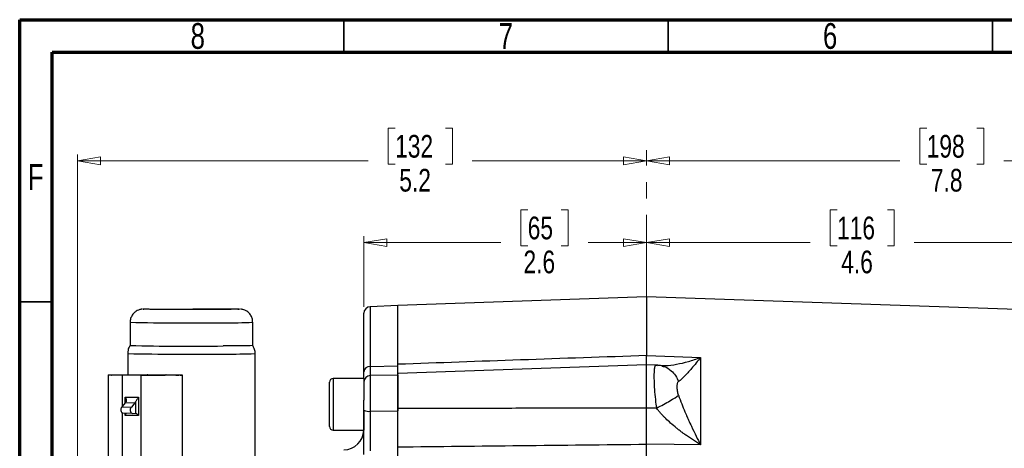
# Model space of a CAD drawing. Header units: inches. Extents: x 0.6 to 16.3, y 0.2 to 11.5.
# Tile 23 of 34: x 0.6 to 6.6, y 8.9 to 11.5. Entities that reach past the tile are written whole.
import ezdxf

# ---------------------------------------------------------------- set-up
doc = ezdxf.new("R2010")
doc.units = ezdxf.units.IN
doc.header["$MEASUREMENT"] = 0
doc.linetypes.add('CENTERX2', pattern=[0.8, 0.5, -0.1, 0.1, -0.1])
doc.styles.add('SLDTEXTSTYLE0', font='TXT', dxfattribs={"width": 0.75})
doc.dimstyles.new('SLDDIMSTYLE0', dxfattribs={"dimtxt": 0.137795, "dimasz": 0.14, "dimexe": 0, "dimexo": 0.0625, "dimgap": 0.034449, "dimtad": 0, "dimdec": 1, "dimlfac": 1.5, "dimrnd": 1e-09, "dimzin": 12, "dimdsep": 46, "dimtxsty": 'SLDTEXTSTYLE0', "dimblk1": 'CLOSED', "dimblk2": 'CLOSED', "dimsah": 1, "dimcen": 0.09, "dimadec": 0, "dimazin": 3, "dimtfac": 1, "dimtdec": 1, "dimtofl": 0, "dimtmove": 0, "dimatfit": 3, "dimldrblk": 'CLOSED', "dimfxl": 0, "dimfrac": 2, "dimtolj": 1, "dimtzin": 12, "dimarcsym": 0})

# ---------------------------------------------------------------- blocks, each defined once
blk = doc.blocks.new('_Closed')
at = {"color": 0, "linetype": 'ByBlock', "lineweight": -2}
for p, q in [((-1, 0.166667), (0, 0)), ((-1, 0.166667), (-1, -0.166667)), ((0, 0), (-1, -0.166667)), ((0, 0), (-1, 0))]:
    blk.add_line(p, q, dxfattribs=at)
blk = doc.blocks.new('_D')
at = {"color": 7, "linetype": 'Continuous', "lineweight": 0}
for p, q in [((6.0964, 10.8377), (6.0544, 10.8377)), ((6.0544, 10.8377), (6.0544, 10.6189)), ((6.4018, 10.8377), (6.4438, 10.8377)), ((6.4438, 10.8377), (6.4438, 10.6189)), ((9.5954, 9.3337), (9.5954, 10.6786)), ((4.396, 10.6392), (5.9335, 10.6392)), ((6.0544, 10.6189), (6.0964, 10.6189)), ((6.4438, 10.6189), (6.4018, 10.6189)), ((9.5954, 10.6392), (6.5647, 10.6392))]:
    blk.add_line(p, q, dxfattribs=at)
at = {"color": 7, "linetype": 'Continuous', "lineweight": 18, "xscale": 0.14, "yscale": 0.14, "rotation": 180.0000000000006}
blk.add_blockref('_Closed', (4.396, 10.6392), dxfattribs=at)
at = {"color": 7, "linetype": 'Continuous', "lineweight": 18, "xscale": 0.14, "yscale": 0.14}
blk.add_blockref('_Closed', (9.5954, 10.6392), dxfattribs=at)
at = {"color": 7, "linetype": 'Continuous', "lineweight": 18, "char_height": 0.1378, "attachment_point": 1, "style": 'SLDTEXTSTYLE0'}
for s, insert in [('198', (6.0964, 10.7965)), ('7.8', (6.1218, 10.5904))]:
    blk.add_mtext(s, dxfattribs=dict(at, insert=insert))
blk = doc.blocks.new('_D_1')
at = {"color": 7, "linetype": 'Continuous', "lineweight": 0}
for p, q in [((5.5522, 10.3417), (5.5103, 10.3417)), ((5.5103, 10.3417), (5.5103, 10.123)), ((5.8577, 10.3417), (5.8997, 10.3417)), ((5.8997, 10.3417), (5.8997, 10.123)), ((7.4414, 9.2185), (7.4414, 10.1826)), ((4.396, 10.1433), (5.3894, 10.1433)), ((5.5103, 10.123), (5.5522, 10.123)), ((5.8997, 10.123), (5.8577, 10.123)), ((7.4414, 10.1433), (6.0205, 10.1433))]:
    blk.add_line(p, q, dxfattribs=at)
at = {"color": 7, "linetype": 'Continuous', "lineweight": 18, "xscale": 0.14, "yscale": 0.14, "rotation": 180.0000000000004}
blk.add_blockref('_Closed', (4.396, 10.1433), dxfattribs=at)
at = {"color": 7, "linetype": 'Continuous', "lineweight": 18, "xscale": 0.14, "yscale": 0.14}
blk.add_blockref('_Closed', (7.4414, 10.1433), dxfattribs=at)
at = {"color": 7, "linetype": 'Continuous', "lineweight": 18, "char_height": 0.1378, "attachment_point": 1, "style": 'SLDTEXTSTYLE0'}
for s, insert in [('116', (5.5522, 10.3006)), ('4.6', (5.5777, 10.0944))]:
    blk.add_mtext(s, dxfattribs=dict(at, insert=insert))
blk = doc.blocks.new('_D_2')
at = {"color": 7, "linetype": 'Continuous', "lineweight": 0}
for p, q in [((3.6743, 10.3417), (3.6323, 10.3417)), ((3.6323, 10.3417), (3.6323, 10.123)), ((3.8779, 10.3417), (3.9199, 10.3417)), ((3.9199, 10.3417), (3.9199, 10.123)), ((2.6797, 9.7531), (2.6797, 10.1826)), ((2.6797, 10.1433), (3.5114, 10.1433)), ((3.6323, 10.123), (3.6743, 10.123)), ((3.9199, 10.123), (3.8779, 10.123)), ((4.396, 10.1433), (4.0407, 10.1433))]:
    blk.add_line(p, q, dxfattribs=at)
at = {"color": 7, "linetype": 'Continuous', "lineweight": 18, "xscale": 0.14, "yscale": 0.14, "rotation": 180.0000000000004}
blk.add_blockref('_Closed', (2.6797, 10.1433), dxfattribs=at)
at = {"color": 7, "linetype": 'Continuous', "lineweight": 18, "xscale": 0.14, "yscale": 0.14}
blk.add_blockref('_Closed', (4.396, 10.1433), dxfattribs=at)
at = {"color": 7, "linetype": 'Continuous', "lineweight": 18, "char_height": 0.1378, "attachment_point": 1, "style": 'SLDTEXTSTYLE0'}
for s, insert in [('65', (3.6743, 10.3006)), ('2.6', (3.6488, 10.0944))]:
    blk.add_mtext(s, dxfattribs=dict(at, insert=insert))
blk = doc.blocks.new('_D_3')
at = {"color": 7, "linetype": 'Continuous', "lineweight": 0}
for p, q in [((2.8695, 10.8377), (2.8275, 10.8377)), ((2.8275, 10.8377), (2.8275, 10.6189)), ((3.1749, 10.8377), (3.2169, 10.8377)), ((3.2169, 10.8377), (3.2169, 10.6189)), ((0.9408, 8.0932), (0.9408, 10.6786)), ((0.9408, 10.6392), (2.7066, 10.6392)), ((2.8275, 10.6189), (2.8695, 10.6189)), ((3.2169, 10.6189), (3.1749, 10.6189)), ((4.396, 10.6392), (3.3378, 10.6392))]:
    blk.add_line(p, q, dxfattribs=at)
at = {"color": 7, "linetype": 'Continuous', "lineweight": 18, "xscale": 0.14, "yscale": 0.14, "rotation": 180.0000000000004}
blk.add_blockref('_Closed', (0.9408, 10.6392), dxfattribs=at)
at = {"color": 7, "linetype": 'Continuous', "lineweight": 18, "xscale": 0.14, "yscale": 0.14}
blk.add_blockref('_Closed', (4.396, 10.6392), dxfattribs=at)
at = {"color": 7, "linetype": 'Continuous', "lineweight": 18, "char_height": 0.1378, "attachment_point": 1, "style": 'SLDTEXTSTYLE0'}
for s, insert in [('132', (2.8695, 10.7965)), ('5.2', (2.8949, 10.5904))]:
    blk.add_mtext(s, dxfattribs=dict(at, insert=insert))

msp = doc.modelspace()

# ---------------------------------------------------------------- linework, layer by layer
at = {"color": 7, "linetype": 'Continuous', "lineweight": 70}
for p, q in [((0.5906, 0.1969), (0.5906, 11.4961)), ((0.5906, 11.4961), (16.3386, 11.4961)), ((0.7874, 0.3937), (0.7874, 11.2992)), ((0.7874, 11.2992), (16.1417, 11.2992))]:
    msp.add_line(p, q, dxfattribs=at)
at = {"color": 7, "linetype": 'Continuous', "lineweight": 35}
for p, q in [((2.5591, 11.2992), (2.5591, 11.4961)), ((4.5276, 11.2992), (4.5276, 11.4961)), ((6.4961, 11.2992), (6.4961, 11.4961)), ((0.7874, 9.7835), (0.5906, 9.7835))]:
    msp.add_line(p, q, dxfattribs=at)
at = {"color": 7, "linetype": 'CENTERX2', "lineweight": 18}
msp.add_line((4.396, 4.2104), (4.396, 10.7039), dxfattribs=at)
at = {"color": 7, "linetype": 'Continuous', "lineweight": 25}
for p, q in [((4.396, 9.8144), (2.8863, 9.7616)), ((6.7571, 9.7319), (4.396, 9.8144)), ((4.396, 9.8144), (4.396, 9.457)), ((2.8864, 9.761), (2.718, 9.7537)), ((2.8864, 9.3953), (2.8864, 9.761)), ((2.6797, 9.3584), (2.6797, 9.7137)), ((1.2607, 9.659), (1.2607, 9.518)), ((2.0054, 9.518), (2.0054, 9.659)), ((1.2464, 9.4693), (1.2464, 9.3402)), ((2.0197, 8.615), (2.0197, 9.4693)), ((4.396, 9.457), (4.5627, 9.4511)), ((4.5627, 9.4511), (4.7236, 9.4455)), ((4.7236, 9.4455), (4.7236, 8.9151)), ((2.718, 9.3911), (2.8864, 9.3953)), ((4.396, 9.4015), (2.8863, 9.3488)), ((4.4532, 9.3995), (4.396, 9.4015)), ((4.396, 9.1379), (4.396, 9.4015)), ((1.1269, 9.3388), (1.1269, 8.6721)), ((1.3262, 9.3369), (1.2156, 9.3375)), ((1.3367, 9.3371), (1.2262, 9.3376)), ((1.3262, 9.3369), (1.3262, 8.6703)), ((1.3405, 9.3371), (1.3367, 9.3371)), ((1.3689, 9.3399), (1.3651, 9.3399)), ((1.3689, 9.3399), (1.4794, 9.3394)), ((1.3794, 9.3401), (1.49, 9.3395)), ((1.5787, 8.6716), (1.5787, 9.3382)), ((2.8864, 9.3386), (2.719, 9.3357)), ((2.8864, 9.3386), (2.8864, 9.1209)), ((2.4717, 9.0256), (2.4717, 9.2956)), ((2.6797, 9.317), (2.493, 9.317)), ((2.6797, 9.317), (2.6797, 9.1869)), ((1.2305, 9.2054), (1.3113, 9.205)), ((1.3113, 9.205), (1.3113, 9.093)), ((1.2328, 9.1712), (1.2111, 9.1447)), ((1.2328, 9.1712), (1.2901, 9.1709)), ((1.2901, 9.1709), (1.2684, 9.1445)), ((1.2932, 9.1755), (1.2932, 9.1063)), ((2.6797, 9.125), (2.6797, 9.1869)), ((1.2111, 9.1447), (1.2684, 9.1445)), ((1.2734, 9.106), (1.2161, 9.1063)), ((1.3113, 9.093), (1.2305, 9.0934)), ((1.2734, 9.106), (1.2932, 9.1063)), ((2.6797, 9.1241), (2.6797, 9.0043)), ((2.719, 9.1186), (2.8864, 9.1209)), ((4.4562, 9.1378), (4.396, 9.1379)), ((2.493, 9.0043), (2.6797, 9.0043)), ((4.396, 8.8409), (4.396, 8.9186)), ((4.5627, 8.9168), (4.396, 8.9186)), ((4.7236, 8.9151), (4.5627, 8.9168))]:
    msp.add_line(p, q, dxfattribs=at)
at = {"color": 8, "linetype": 'Continuous', "lineweight": 25}
for p, q in [((2.718, 9.7537), (2.718, 9.3911)), ((4.4562, 9.3983), (4.4616, 9.3974)), ((1.2156, 9.1502), (1.2156, 9.3375)), ((1.3532, 9.3399), (1.3651, 9.3399)), ((2.719, 9.3357), (2.719, 9.1186)), ((2.493, 9.317), (2.493, 9.0043)), ((1.2305, 9.1684), (1.2305, 9.2054)), ((1.2156, 8.6708), (1.2156, 9.1063)), ((1.2305, 9.0934), (1.2305, 9.1062))]:
    msp.add_line(p, q, dxfattribs=at)
at = {"color": 7, "linetype": 'Continuous', "lineweight": 25, "flags": 128}
for points in [[(2.0054, 9.518), (2.0054, 9.518), (2.0013, 9.5175), (1.9895, 9.517), (1.97, 9.5166), (1.9433, 9.5162), (1.91, 9.5158), (1.8709, 9.5155), (1.8266, 9.5152)], [(1.2156, 9.3375), (1.1844, 9.3376), (1.1588, 9.3379), (1.1401, 9.3382), (1.1294, 9.3385), (1.1271, 9.3388), (1.1333, 9.3392), (1.1478, 9.3395), (1.1698, 9.3397), (1.1982, 9.34), (1.2315, 9.3401), (1.2682, 9.3402), (1.3063, 9.3402), (1.344, 9.3402), (1.3794, 9.3401)], [(1.49, 9.3395), (1.5212, 9.3393), (1.5468, 9.3391), (1.5655, 9.3388), (1.5762, 9.3385), (1.5785, 9.3382), (1.5723, 9.3378), (1.5578, 9.3375), (1.5358, 9.3372), (1.5074, 9.337), (1.4741, 9.3369), (1.4374, 9.3368), (1.3992, 9.3367), (1.3615, 9.3368), (1.3262, 9.3369)], [(1.2161, 9.1063), (1.2129, 9.1073), (1.21, 9.1104), (1.2078, 9.1153), (1.2065, 9.1214), (1.2062, 9.1281), (1.2069, 9.1347), (1.2086, 9.1404), (1.2111, 9.1447)], [(1.2734, 9.106), (1.2702, 9.107), (1.2674, 9.1102), (1.2651, 9.115), (1.2638, 9.1211), (1.2635, 9.1278), (1.2642, 9.1344), (1.2659, 9.1402), (1.2684, 9.1445)]]:
    msp.add_lwpolyline(points, dxfattribs=at)
at = {"color": 7, "linetype": 'Continuous', "lineweight": 25}
for centre, radius, start, end in [((2.7197, 9.7137), 0.04, 92.5, 180), ((1.6226, 25.4971), 15.9832, 268.70262, 270.73129), ((2.7161, 9.3546), 0.0365, 87.01056, 174.01974), ((2.7197, 9.2957), 0.04, 91, 180), ((2.493, 9.2956), 0.0213, 90, 180), ((1.2103, 9.1893), 0.0289, 321.05999, 332.0043), ((1.2676, 9.1891), 0.0289, 321.06032, 332.00341), ((2.7096, 9.1849), 0.0669, 243.51959, 278.11489), ((2.493, 9.0256), 0.0213, 180, 270), ((2.553, 9.0103), 0.1267, 272.5, 357.26831)]:
    msp.add_arc(centre, radius, start, end, dxfattribs=at)
at = {"color": 8, "linetype": 'Continuous', "lineweight": 25}
for centre, radius, start, end in [((1.6226, 25.7618), 16.1069, 268.71242, 270.72554), ((1.866, 12.8785), 3.2226, 269.29961, 272.47893), ((1.6222, 26.1916), 16.7266, 268.71239, 270.72556), ((1.875, 12.8105), 3.3444, 269.29878, 272.48023)]:
    msp.add_arc(centre, radius, start, end, dxfattribs=at)
at = {"color": 7, "linetype": 'Continuous', "lineweight": 25}
for centre, major_axis, ratio, start_param, end_param in [((1.2241, 9.0933), (0.0129, 0.0129), 0.251527, 4.967624, 6.037897), ((1.3049, 9.0929), (-0.0129, 0.013), 0.259683, 4.467101, 6.037896)]:
    msp.add_ellipse(centre, major_axis=major_axis, ratio=ratio, start_param=start_param, end_param=end_param, dxfattribs=at)
for points, knots in [([(2.8864, 9.4039), (2.8864, 9.4082), (2.8864, 9.4167), (2.8864, 9.4292), (2.8864, 9.4414), (2.8864, 9.4535), (2.8864, 9.4653), (2.8864, 9.477), (2.8864, 9.4884), (2.8864, 9.4996), (2.8864, 9.5105), (2.8864, 9.5213), (2.8864, 9.5318), (2.8864, 9.5422), (2.8864, 9.5716), (2.8864, 9.6161), (2.8864, 9.668), (2.8864, 9.7093), (2.8864, 9.7321), (2.8864, 9.7439), (2.8864, 9.7494), (2.8864, 9.7538), (2.8864, 9.7573), (2.8864, 9.7598), (2.8864, 9.7614), (2.8864, 9.7615), (2.8864, 9.7616)], [0, 0, 0, 0, 0.018479, 0.036946, 0.055402, 0.07385, 0.092291, 0.110729, 0.129166, 0.147604, 0.166045, 0.184492, 0.202947, 0.221412, 0.23989, 0.364043, 0.488208, 0.615358, 0.74252, 0.779346, 0.816127, 0.852882, 0.889628, 0.926384, 0.963168, 1, 1, 1, 1]), ([(1.3362, 9.739), (1.3347, 9.7389), (1.3324, 9.7387), (1.3256, 9.7376), (1.3187, 9.736), (1.3092, 9.7328), (1.2956, 9.7259), (1.28, 9.7127), (1.2674, 9.6934), (1.2608, 9.6744), (1.2614, 9.6627), (1.2616, 9.6589)], [0, 0, 0, 0, 0.113913, 0.175667, 0.225569, 0.291641, 0.406486, 0.565378, 0.740291, 0.917122, 1, 1, 1, 1]), ([(1.785, 9.7368), (1.7693, 9.7367), (1.7369, 9.7365), (1.6819, 9.7364), (1.6231, 9.7364), (1.5634, 9.7365), (1.5067, 9.7366), (1.4563, 9.7369), (1.4145, 9.7372), (1.382, 9.7376), (1.3577, 9.738), (1.3433, 9.7385), (1.3384, 9.7389), (1.3428, 9.7392), (1.344, 9.7392)], [0, 0, 0, 0, 0.082093, 0.169104, 0.259732, 0.352283, 0.444834, 0.535462, 0.622472, 0.704566, 0.786659, 0.873669, 0.964297, 1, 1, 1, 1]), ([(1.6425, 9.7415), (1.6626, 9.7415), (1.7027, 9.7415), (1.7594, 9.7413), (1.8098, 9.741), (1.8515, 9.7407), (1.8843, 9.7403), (1.9078, 9.7399), (1.9209, 9.7395), (1.9221, 9.7393), (1.9224, 9.7392)], [0, 0, 0, 0, 0.144465, 0.288931, 0.430394, 0.566211, 0.694352, 0.822493, 0.95831, 1, 1, 1, 1]), ([(1.8513, 9.7373), (1.8438, 9.7372), (1.8247, 9.737), (1.8, 9.7369), (1.785, 9.7368)], [0, 0, 0, 0, 0.392901, 1, 1, 1, 1]), ([(2.0045, 9.659), (2.0046, 9.6632), (2.0051, 9.6755), (1.998, 9.6949), (1.9844, 9.7148), (1.9675, 9.728), (1.9522, 9.7347), (1.9412, 9.7376), (1.9337, 9.7387), (1.9315, 9.7388), (1.9302, 9.7389)], [0, 0, 0, 0, 0.095164, 0.273747, 0.452434, 0.631507, 0.746771, 0.829793, 0.900534, 1, 1, 1, 1]), ([(1.2624, 9.5192), (1.2608, 9.5171), (1.2539, 9.5085), (1.2478, 9.4912), (1.2472, 9.4762), (1.247, 9.4695)], [0, 0, 0, 0, 0.147398, 0.624301, 1, 1, 1, 1]), ([(2.0191, 9.469), (2.0193, 9.4708), (2.0204, 9.481), (2.0161, 9.4985), (2.0083, 9.5119), (2.0048, 9.518)], [0, 0, 0, 0, 0.103876, 0.59133, 1, 1, 1, 1]), ([(4.396, 9.457), (4.1409, 9.448), (3.6376, 9.4304), (3.1344, 9.4127), (2.8864, 9.4039)], [0, 0, 0, 0, 0.507076, 1, 1, 1, 1]), ([(4.396, 9.4001), (4.396, 9.4), (4.396, 9.3995), (4.3961, 9.4085), (4.396, 9.4267), (4.396, 9.4469), (4.396, 9.457)], [0, 0, 0, 0, 0.078518, 0.385668, 0.692823, 1, 1, 1, 1]), ([(4.7236, 9.4455), (4.7149, 9.4342), (4.7062, 9.4232), (4.6876, 9.4003), (4.6779, 9.3886), (4.6623, 9.3705), (4.6564, 9.3638), (4.6478, 9.3543), (4.6449, 9.3512), (4.6376, 9.3433), (4.6332, 9.3386), (4.622, 9.3272), (4.6154, 9.3207), (4.6022, 9.3085), (4.5957, 9.3031), (4.5899, 9.2988)], [-0.001686, -0.001686, -0.001686, -0.001686, 0.290547, 0.290547, 0.624527, 0.624527, 0.833265, 0.833265, 0.937634, 0.937634, 1.104625, 1.104625, 1.371809, 1.371809, 1.668217, 1.668217, 1.668217, 1.668217]), ([(2.8864, 9.3453), (2.8864, 9.3451), (2.8864, 9.3439), (2.8864, 9.3527), (2.8864, 9.3714), (2.8864, 9.3931), (2.8864, 9.4039)], [0, 0, 0, 0, 0.0549697, 0.3699795, 0.6849892, 1, 1, 1, 1]), ([(2.8864, 9.3488), (2.8864, 9.3522), (2.8864, 9.3608), (2.8864, 9.3784), (2.8864, 9.3922), (2.8864, 9.3953)], [0, 0, 0, 0, 0.328289, 0.848138, 1, 1, 1, 1]), ([(4.4562, 9.3983), (4.4558, 9.3986), (4.455, 9.3991), (4.4539, 9.3994), (4.4528, 9.3996), (4.4518, 9.3995), (4.4508, 9.3991), (4.4499, 9.3984), (4.449, 9.3975), (4.4482, 9.3963), (4.4474, 9.3949), (4.4466, 9.3932), (4.4459, 9.3912), (4.4452, 9.3889), (4.4446, 9.3864), (4.4441, 9.3836), (4.4435, 9.3805), (4.4431, 9.3772), (4.4426, 9.3736), (4.4422, 9.3697), (4.4419, 9.3656), (4.4416, 9.3613), (4.4414, 9.3567), (4.4412, 9.3518), (4.441, 9.3467), (4.4409, 9.3414), (4.4408, 9.3358), (4.4408, 9.3172), (4.4417, 9.2809), (4.4457, 9.2223), (4.4507, 9.1771), (4.4545, 9.1492), (4.4556, 9.1416), (4.4562, 9.1378)], [0, 0, 0, 0, 0.018773, 0.037579, 0.056419, 0.075294, 0.094203, 0.113148, 0.132129, 0.151147, 0.170201, 0.189294, 0.208425, 0.227594, 0.246803, 0.266052, 0.285341, 0.304671, 0.324043, 0.343456, 0.362912, 0.382411, 0.401953, 0.421539, 0.441169, 0.460845, 0.480566, 0.500332, 0.651449, 0.799673, 0.945239, 0.972607, 1, 1, 1, 1]), ([(4.4915, 9.394), (4.4839, 9.3955), (4.4682, 9.3987), (4.4545, 9.3975), (4.4474, 9.3969)], [0, 0, 0, 0, 0.479904, 1, 1, 1, 1]), ([(4.4946, 9.3957), (4.4925, 9.3955), (4.4898, 9.3952), (4.4904, 9.3948), (4.4906, 9.3947)], [0, 0, 0, 0, 0.772875, 1, 1, 1, 1]), ([(1.2262, 9.3376), (1.2106, 9.3377), (1.1876, 9.3378), (1.1733, 9.3381), (1.1686, 9.3381)], [0, 0, 0, 0, 0.6765037, 1, 1, 1, 1]), ([(1.2417, 9.34), (1.2453, 9.34), (1.2581, 9.34), (1.2821, 9.3401), (1.3167, 9.3401), (1.3396, 9.34), (1.3532, 9.3399)], [0, 0, 0, 0, 0.1043088, 0.368426, 0.6271618, 1, 1, 1, 1]), ([(1.4794, 9.3394), (1.4947, 9.3393), (1.5183, 9.3391), (1.5397, 9.3389), (1.5514, 9.3386), (1.5571, 9.3383), (1.5567, 9.338), (1.5426, 9.3376), (1.5127, 9.3373), (1.481, 9.3371), (1.4532, 9.337), (1.4236, 9.3369), (1.3847, 9.3369), (1.3579, 9.337), (1.3405, 9.3371)], [0, 0, 0, 0, 0.119827, 0.184244, 0.25, 0.315756, 0.380173, 0.5, 0.619827, 0.684244, 0.75, 0.815756, 0.880173, 1, 1, 1, 1]), ([(1.5062, 9.3373), (1.499, 9.3372), (1.4832, 9.3371), (1.4543, 9.337), (1.4228, 9.3369), (1.3916, 9.3369), (1.365, 9.337), (1.3502, 9.337), (1.3445, 9.3371)], [0, 0, 0, 0, 0.160185, 0.352334, 0.53674, 0.715449, 0.89048, 1, 1, 1, 1]), ([(2.6797, 9.317), (2.6797, 9.3189), (2.6797, 9.328), (2.6797, 9.345), (2.6797, 9.3584)], [0, 0, 0, 0, 0.20723, 1, 1, 1, 1]), ([(2.8864, 9.1361), (2.8864, 9.1505), (2.8864, 9.1792), (2.8864, 9.2217), (2.8864, 9.2609), (2.8864, 9.2948), (2.8864, 9.3219), (2.8864, 9.34), (2.8864, 9.3488), (2.8864, 9.3479), (2.8864, 9.3476)], [0, 0, 0, 0, 0.134597, 0.269195, 0.403792, 0.538389, 0.672986, 0.807584, 0.942181, 1, 1, 1, 1]), ([(4.5899, 9.2164), (4.5887, 9.2201), (4.5875, 9.2241), (4.5856, 9.2325), (4.5832, 9.2456), (4.5822, 9.2592), (4.5822, 9.2755), (4.5828, 9.2826), (4.5854, 9.2933), (4.5874, 9.297), (4.5899, 9.2988)], [0, 0, 0, 0, 0.125, 0.125, 0.25, 0.5, 0.5, 0.75, 0.75, 1, 1, 1, 1]), ([(1.2305, 9.2054), (1.2306, 9.2054), (1.2331, 9.2004), (1.2365, 9.1923), (1.2379, 9.1825), (1.2369, 9.1777), (1.2359, 9.1759), (1.2358, 9.1758)], [0, 0, 0, 0, 0.0056161, 0.4741048, 0.7700283, 0.9844929, 1, 1, 1, 1]), ([(1.3113, 9.205), (1.3112, 9.205), (1.3087, 9.2001), (1.3038, 9.1919), (1.2973, 9.1822), (1.2942, 9.1775), (1.2932, 9.1756), (1.2932, 9.1755)], [0, 0, 0, 0, 0.005616, 0.474104, 0.770027, 0.984492, 1, 1, 1, 1]), ([(4.5899, 9.2164), (4.5957, 9.199), (4.6022, 9.1812), (4.6154, 9.1472), (4.622, 9.131), (4.6332, 9.1047), (4.6376, 9.0946), (4.6449, 9.0781), (4.6478, 9.0717), (4.6564, 9.0527), (4.6623, 9.04), (4.6779, 9.0071), (4.6876, 8.9869), (4.7062, 8.9494), (4.7149, 8.9321), (4.7236, 8.9151)], [-1.669903, -1.669903, -1.669903, -1.669903, -1.373496, -1.373496, -1.106311, -1.106311, -0.939321, -0.939321, -0.834952, -0.834952, -0.626214, -0.626214, -0.292233, -0.292233, 0, 0, 0, 0]), ([(2.6797, 8.8561), (2.6797, 8.8602), (2.6797, 8.8817), (2.6797, 8.9239), (2.6797, 8.9861), (2.6797, 9.0543), (2.6797, 9.1011), (2.6797, 9.125)], [0, 0, 0, 0, 0.053134, 0.273559, 0.500395, 0.745734, 1, 1, 1, 1]), ([(2.719, 9.1186), (2.7189, 9.0981), (2.7187, 9.0563), (2.7184, 8.9959), (2.7182, 8.9395), (2.718, 8.9018), (2.718, 8.8822), (2.718, 8.8785)], [0, 0, 0, 0, 0.245355, 0.499632, 0.720048, 0.946872, 1, 1, 1, 1]), ([(4.396, 9.1379), (4.2661, 9.1376), (4.009, 9.1372), (3.6275, 9.1366), (3.2542, 9.1363), (3.0081, 9.1362), (2.8864, 9.1361)], [0, 0, 0, 0, 0.258164, 0.510886, 0.758164, 1, 1, 1, 1]), ([(2.8864, 8.9026), (2.8864, 8.9051), (2.8864, 8.9099), (2.8864, 8.9173), (2.8864, 8.9248), (2.8864, 8.9325), (2.8864, 8.9402), (2.8864, 8.9481), (2.8864, 8.9627), (2.8864, 8.9845), (2.8864, 9.014), (2.8864, 9.0442), (2.8864, 9.0697), (2.8864, 9.0902), (2.8864, 9.1055), (2.8864, 9.1209), (2.8864, 9.131), (2.8864, 9.1361)], [0, 0, 0, 0, 0.03579, 0.071516, 0.107202, 0.142873, 0.178554, 0.214269, 0.250044, 0.374998, 0.500007, 0.624958, 0.74997, 0.812511, 0.87494, 0.937392, 1, 1, 1, 1]), ([(2.8864, 8.8852), (2.8864, 8.9035), (2.8864, 8.9408), (2.8864, 9.0012), (2.8864, 9.0622), (2.8864, 9.1011), (2.8864, 9.1209)], [0, 0, 0, 0, 0.258273, 0.526677, 0.759678, 1, 1, 1, 1]), ([(4.396, 8.9186), (4.396, 8.9213), (4.396, 8.9266), (4.396, 8.9348), (4.396, 8.9431), (4.396, 8.9516), (4.396, 8.9602), (4.396, 8.9689), (4.396, 8.9777), (4.3961, 8.9866), (4.3961, 8.9957), (4.3961, 9.0048), (4.3961, 9.014), (4.3961, 9.0233), (4.3961, 9.0326), (4.3961, 9.0421), (4.3961, 9.0515), (4.3961, 9.061), (4.396, 9.0706), (4.396, 9.0802), (4.396, 9.0898), (4.396, 9.0994), (4.396, 9.109), (4.396, 9.1187), (4.396, 9.1283), (4.396, 9.1347), (4.396, 9.1379)], [0, 0, 0, 0, 0.041668, 0.083337, 0.125006, 0.166675, 0.208344, 0.250014, 0.291682, 0.33335, 0.375017, 0.416682, 0.458346, 0.500009, 0.541672, 0.583335, 0.625, 0.666665, 0.708332, 0.75, 0.791667, 0.833335, 0.875002, 0.916669, 0.958334, 1, 1, 1, 1]), ([(4.7236, 8.9151), (4.7195, 8.9176), (4.7113, 8.9227), (4.699, 8.9305), (4.6866, 8.9384), (4.6743, 8.9465), (4.6619, 8.9548), (4.6465, 8.9653), (4.6303, 8.9768), (4.612, 8.9902), (4.5953, 9.0029), (4.5714, 9.0218), (4.5436, 9.0452), (4.5176, 9.0694), (4.4994, 9.0877), (4.4872, 9.1007), (4.476, 9.1133), (4.4656, 9.1256), (4.4593, 9.1338), (4.4562, 9.1378)], [0, 0, 0, 0, 0.042563, 0.0853459, 0.1283095, 0.1714127, 0.2146121, 0.2578628, 0.3335853, 0.3862566, 0.4532305, 0.5133525, 0.6467997, 0.7615898, 0.8143157, 0.8644334, 0.9120301, 0.9571911, 1, 1, 1, 1]), ([(2.8864, 8.9026), (3.1344, 8.9052), (3.6376, 8.9105), (4.1409, 8.9159), (4.396, 8.9186)], [0, 0, 0, 0, 0.492924, 1, 1, 1, 1]), ([(2.8864, 6.6194), (2.8864, 6.6256), (2.8864, 6.6379), (2.8864, 6.6565), (2.8864, 6.6753), (2.8864, 6.6942), (2.8864, 6.7132), (2.8864, 6.7323), (2.8864, 6.7516), (2.8864, 6.771), (2.8864, 6.7905), (2.8864, 6.8102), (2.8864, 6.83), (2.8864, 6.8499), (2.8864, 6.9081), (2.8864, 7.0067), (2.8864, 7.1498), (2.8864, 7.2975), (2.8864, 7.4498), (2.8864, 7.6046), (2.8864, 7.761), (2.8864, 7.9174), (2.8864, 8.0722), (2.8864, 8.2245), (2.8864, 8.3723), (2.8864, 8.5153), (2.8864, 8.6197), (2.8864, 8.6893), (2.8864, 8.7259), (2.8864, 8.7622), (2.8864, 8.798), (2.8864, 8.8333), (2.8864, 8.8683), (2.8864, 8.8912), (2.8864, 8.9026)], [0, 0, 0, 0, 0.0092403, 0.0184741, 0.0277026, 0.036927, 0.0461485, 0.0553681, 0.0645871, 0.0738065, 0.0830277, 0.0922517, 0.1014796, 0.1107128, 0.1199522, 0.1820328, 0.244119, 0.3076982, 0.3712832, 0.435639, 0.5000008, 0.5643566, 0.6287183, 0.6922975, 0.7558825, 0.8179631, 0.8800493, 0.8972016, 0.9143361, 0.93146, 0.948581, 0.9657063, 0.9828435, 1, 1, 1, 1])]:
    msp.add_open_spline(points, degree=3, knots=knots, dxfattribs=at)
at = {"color": 8, "linetype": 'Continuous', "lineweight": 25}
for points, knots in [([(1.9224, 9.7392), (1.9238, 9.7391), (1.9273, 9.7388), (1.9189, 9.7383), (1.8986, 9.7379), (1.8752, 9.7375), (1.8564, 9.7373), (1.8513, 9.7373)], [0, 0, 0, 0, 0.171121, 0.418895, 0.666669, 0.909294, 1, 1, 1, 1]), ([(4.4942, 9.3969), (4.5002, 9.3965), (4.5255, 9.3951), (4.5787, 9.4037), (4.6494, 9.4195), (4.6988, 9.4368), (4.7236, 9.4455)], [0, 0, 0, 0, 0.092001, 0.387925, 0.692534, 1, 1, 1, 1]), ([(2.718, 9.3911), (2.718, 9.3803), (2.7181, 9.3582), (2.7183, 9.3407), (2.7185, 9.3368), (2.7185, 9.3357)], [0, 0, 0, 0, 0.407141, 0.829174, 1, 1, 1, 1]), ([(4.4912, 9.3923), (4.4954, 9.3917), (4.5157, 9.3889), (4.5443, 9.3686), (4.5736, 9.3368), (4.5845, 9.3114), (4.5899, 9.2988)], [0, 0, 0, 0, 0.093878, 0.445765, 0.722859, 1, 1, 1, 1]), ([(1.1686, 9.3381), (1.168, 9.3381), (1.1616, 9.3382), (1.1545, 9.3384), (1.1484, 9.3386), (1.1489, 9.339), (1.1629, 9.3394), (1.193, 9.3397), (1.2211, 9.3399), (1.236, 9.3399), (1.2417, 9.34)], [0, 0, 0, 0, 0.013013, 0.133247, 0.253481, 0.371265, 0.590366, 0.809466, 0.92725, 1, 1, 1, 1]), ([(1.4794, 9.3394), (1.4781, 9.3392), (1.4765, 9.3391), (1.4753, 9.3373), (1.4751, 9.3371)], [0, 0, 0, 0, 0.8738209, 1, 1, 1, 1])]:
    msp.add_open_spline(points, degree=3, knots=knots, dxfattribs=at)
at = {"color": 7, "linetype": 'Continuous', "lineweight": 25}
msp.add_open_spline([(4.4562, 9.1378), (4.4853, 9.1524), (4.5427, 9.1834), (4.5796, 9.2079), (4.5899, 9.2164)], degree=3, dxfattribs=at)

# ---------------------------------------------------------------- texts
at = {"color": 7, "linetype": 'Continuous', "lineweight": 0, "char_height": 0.1562, "attachment_point": 2, "style": 'SLDTEXTSTYLE0'}
for s, insert in [('8', (1.6717, 11.4753)), ('6', (5.5102, 11.4753)), ('7', (3.5417, 11.4753)), ('F', (0.6873, 10.619))]:
    msp.add_mtext(s, dxfattribs=dict(at, insert=insert))

# ---------------------------------------------------------------- dimensions: what is measured, and where the dimension line sits
at = {"color": 7, "linetype": 'Continuous', "lineweight": 18}
for base, p1, picture, middle in [((4.396, 10.6392), (0.9408, 8.0538), '_D_3', (3.0222, 10.6392)), ((4.396, 10.1433), (2.6797, 9.7137), '_D_2', (3.7761, 10.1433)), ((4.396, 10.1433), (7.4414, 9.1791), '_D_1', (5.705, 10.1433))]:
    dim = msp.add_linear_dim(base=base, p1=p1, p2=(4.396, 10.7039), dimstyle='SLDDIMSTYLE0', dxfattribs=at)
    dim.commit()
    dim.dimension.update_dxf_attribs({"geometry": picture, "text_midpoint": middle, "dimtype": 160})
dim = msp.add_linear_dim(base=(4.396, 10.6392), p1=(9.5954, 9.2944), p2=(4.396, 10.7039), angle=0, dimstyle='SLDDIMSTYLE0', dxfattribs=at)
dim.commit()
dim.dimension.update_dxf_attribs({"geometry": '_D', "text_midpoint": (6.2491, 10.6392), "dimtype": 160})

doc.saveas('drawing.dxf')
